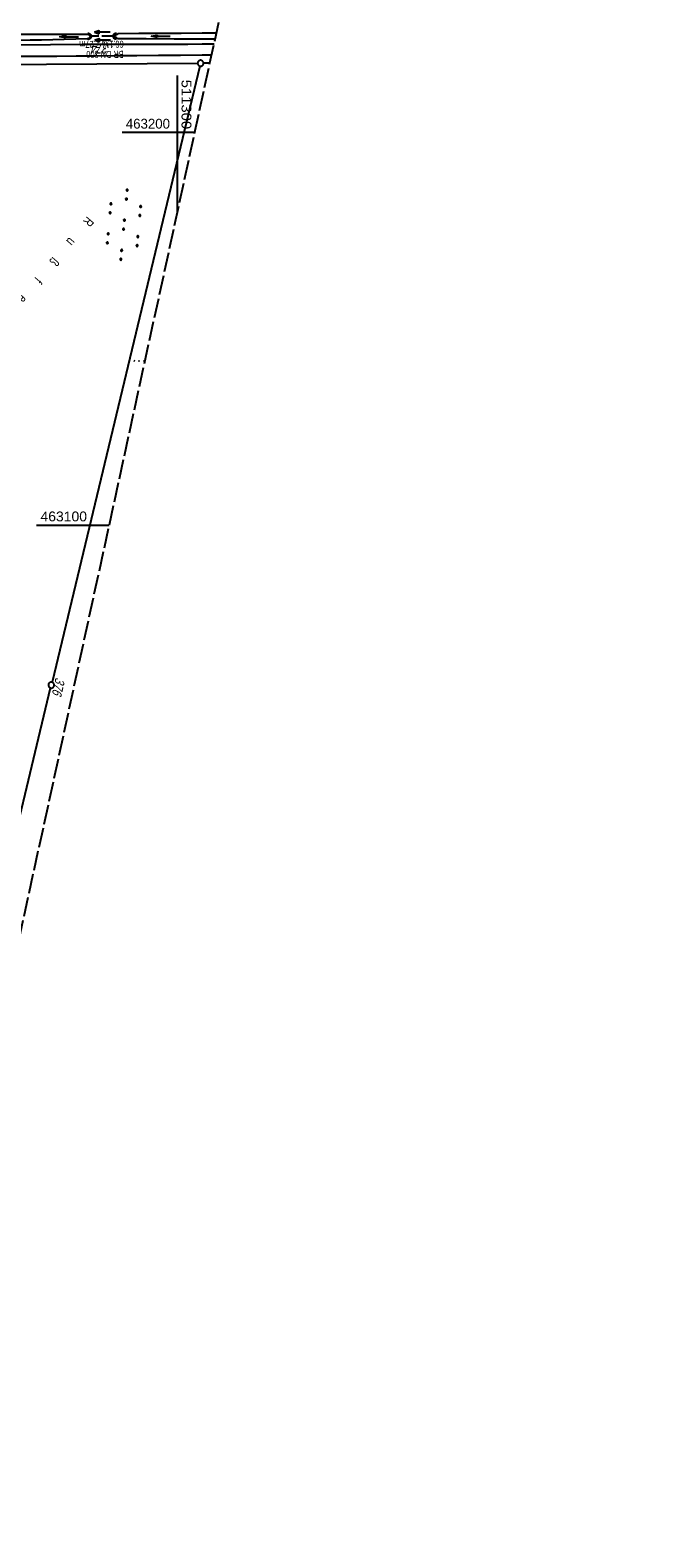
# Model space of a CAD drawing. Extents: x 510946 to 511423, y 462842 to 463807.
# Tile 14 of 32: x 511262 to 511423, y 462842 to 463226. Entities that reach past the tile are written whole.
import ezdxf

# ---------------------------------------------------------------- set-up
doc = ezdxf.new("R2010")
doc.units = 0
doc.header["$LTSCALE"] = 10
doc.header["$MEASUREMENT"] = 0
for name, pattern in [('AUSGEZOGEN', [0]), ('LT00', [0]), ('LT12', [0.4, 0.3, -0.1]), ('LT14', [0.6, 0.5, -0.1]), ('PUNKTX2_STR', [0.6, 0.1, -0.5]), ('STRICHLINIE2', [0.375, 0.25, -0.125])]:
    doc.linetypes.add(name, pattern=pattern)
doc.layers.get('0').update_dxf_attribs({"linetype": 'LT00'})
for name, color, linetype in [('--EK_Halt-Pfeil', 4, 'LT00'), ('--EK_Haltung', 7, 'STRICHLINIE2'), ('--EK_Haltung-Text', 140, 'LT00'), ('--EL_Halt-Pfeil', 4, 'LT00'), ('--EL_Haltung', 182, 'STRICHLINIE2'), ('DFK_BES-NAME', 255, 'LT00'), ('DFK_FLUR_NR', 250, 'LT00'), ('DFK_GZPKT', 250, 'LT00'), ('DFK_KATASTER', 250, 'LT00'), ('DFK_NUTZUNG', 250, 'LT00'), ('DFK_NUTZUNGSGRENZE', 70, 'PUNKTX2_STR'), ('DL', 182, 'LT12'), ('DL_PFEIL', 201, 'LT00'), ('PFEIL', 140, 'AUSGEZOGEN'), ('V105_AFBR_BAB', 250, 'LT00'), ('V105_GRABEN', 250, 'LT00'), ('V105_RASTER', 250, 'LT00'), ('V105_UK_DURCH', 182, 'LT00')]:
    doc.layers.add(name, color=color, linetype=linetype)
doc.layers.add('-BLATT_105-RAND', color=7, linetype='LT14', plot=False)
doc.styles.add('Haltungsbeschriftung', font='ARIAL.TTF', dxfattribs={"width": 0.75})
doc.styles.get("Standard").update_dxf_attribs({"font": 'ARIAL.TTF'})

# ---------------------------------------------------------------- blocks, each defined once
blk = doc.blocks.new('SYMB7010')
at = {"color": 0, "linetype": 'ByBlock'}
for points in [[(-0.031408, 0.499213), (-0.093728, 0.49134), (-0.15457, 0.475719), (-0.212975, 0.452595), (-0.268021, 0.422333), (-0.31884, 0.385411), (-0.36463, 0.342411), (-0.40467, 0.29401), (-0.438329, 0.240973), (-0.465074, 0.184136), (-0.484486, 0.124395), (-0.496256, 0.062692), (-0.5002, 0)], [(-0.5002, 0), (-0.496256, -0.062692), (-0.484486, -0.124395), (-0.465075, -0.184136), (-0.438329, -0.240973), (-0.404671, -0.29401), (-0.36463, -0.342411), (-0.31884, -0.385411), (-0.268021, -0.422333), (-0.212975, -0.452595), (-0.154571, -0.475719), (-0.093728, -0.49134), (-0.031408, -0.499213), (0.031408, -0.499213)], [(0.5002, 0), (0.496256, 0.062692), (0.484485, 0.124395), (0.465074, 0.184136), (0.438329, 0.240973), (0.40467, 0.29401), (0.36463, 0.342411), (0.31884, 0.385411), (0.268021, 0.422333), (0.212975, 0.452595), (0.15457, 0.475719), (0.093728, 0.49134), (0.031408, 0.499213), (-0.031408, 0.499213)], [(0.031408, -0.499213), (0.093728, -0.491341), (0.15457, -0.475719), (0.212975, -0.452595), (0.268021, -0.422333), (0.31884, -0.385411), (0.36463, -0.342411), (0.404671, -0.294011), (0.438329, -0.240974), (0.465075, -0.184136), (0.484486, -0.124395), (0.496256, -0.062692), (0.500201, 0)]]:
    blk.add_lwpolyline(points, dxfattribs=at)
blk = doc.blocks.new('SYMB7110')
at = {"color": 0, "linetype": 'ByBlock'}
for p, q in [((-0.515, 0.392919), (-0.515, 0.367081)), ((-0.51, 0.362895), (-0.51, 0.397105)), ((-0.505, 0.399164), (-0.505, 0.360836)), ((-0.5, 0.360204), (-0.5, 0.399796)), ((-0.495, 0.399164), (-0.495, 0.360836)), ((-0.49, 0.362895), (-0.49, 0.397105)), ((-0.485, 0.392919), (-0.485, 0.367081)), ((-0.285, 0.392919), (-0.285, 0.367081)), ((-0.28, 0.362895), (-0.28, 0.397105)), ((-0.275, 0.399164), (-0.275, 0.360836)), ((-0.27, 0.360204), (-0.27, 0.399796)), ((-0.265, 0.399164), (-0.265, 0.360836)), ((-0.26, 0.362895), (-0.26, 0.397105)), ((-0.255, 0.392919), (-0.255, 0.367081)), ((0.255, 0.392919), (0.255, 0.367081)), ((0.26, 0.362895), (0.26, 0.397105)), ((0.265, 0.399164), (0.265, 0.360836)), ((0.27, 0.360204), (0.27, 0.399796)), ((0.275, 0.399164), (0.275, 0.360836)), ((0.28, 0.362895), (0.28, 0.397105)), ((0.285, 0.392919), (0.285, 0.367081)), ((0.485, 0.392919), (0.485, 0.367081)), ((0.49, 0.362895), (0.49, 0.397105)), ((0.495, 0.399164), (0.495, 0.360836)), ((0.5, 0.360204), (0.5, 0.399796)), ((0.505, 0.399164), (0.505, 0.360836)), ((0.51, 0.362895), (0.51, 0.397105)), ((0.515, 0.392919), (0.515, 0.367081)), ((-0.9, 0.012919), (-0.9, -0.012919)), ((-0.895, -0.017106), (-0.895, 0.017105)), ((-0.89, 0.019164), (-0.89, -0.019164)), ((-0.885, -0.019797), (-0.885, 0.019796)), ((-0.88, 0.019164), (-0.88, -0.019164)), ((-0.875, -0.017106), (-0.875, 0.017105)), ((-0.87, 0.012919), (-0.87, -0.012919)), ((-0.865, -0.000126), (-0.865, 0.000145)), ((-0.67, 0.012919), (-0.67, -0.012919)), ((-0.665, -0.017106), (-0.665, 0.017105)), ((-0.66, 0.019164), (-0.66, -0.019164)), ((-0.655, -0.019797), (-0.655, 0.019796)), ((-0.65, 0.019164), (-0.65, -0.019164)), ((-0.645, -0.017106), (-0.645, 0.017105)), ((-0.64, 0.012919), (-0.64, -0.012919)), ((-0.635, -0.000126), (-0.635, 0.000145)), ((-0.48, 0.379874), (-0.48, 0.380145)), ((-0.25, 0.379874), (-0.25, 0.380146)), ((-0.13, 0.012919), (-0.13, -0.012919)), ((-0.125, -0.017105), (-0.125, 0.017105)), ((-0.12, 0.019164), (-0.12, -0.019164)), ((-0.115, -0.019796), (-0.115, 0.019796)), ((-0.11, 0.019164), (-0.11, -0.019164)), ((-0.105, -0.017105), (-0.105, 0.017105)), ((-0.1, 0.012919), (-0.1, -0.012919)), ((-0.095, -0.000126), (-0.095, 0.000146)), ((0.1, 0.012919), (0.1, -0.012919)), ((0.105, -0.017105), (0.105, 0.017105)), ((0.11, 0.019164), (0.11, -0.019164)), ((0.115, -0.019796), (0.115, 0.019796)), ((0.12, 0.019164), (0.12, -0.019164)), ((0.125, -0.017105), (0.125, 0.017105)), ((0.13, 0.012919), (0.13, -0.012919)), ((0.135, -0.000126), (0.135, 0.000146)), ((0.29, 0.379874), (0.29, 0.380145)), ((0.52, 0.379874), (0.52, 0.380146)), ((0.64, 0.012919), (0.64, -0.012919)), ((0.645, -0.017105), (0.645, 0.017105)), ((0.65, 0.019164), (0.65, -0.019164)), ((0.655, -0.019796), (0.655, 0.019796)), ((0.66, 0.019164), (0.66, -0.019164)), ((0.665, -0.017105), (0.665, 0.017105)), ((0.67, 0.012919), (0.67, -0.012919)), ((0.675, -0.000126), (0.675, 0.000146)), ((0.87, 0.012919), (0.87, -0.012919)), ((0.875, -0.017105), (0.875, 0.017105)), ((0.88, 0.019164), (0.88, -0.019164)), ((0.885, -0.019796), (0.885, 0.019796)), ((0.89, 0.019164), (0.89, -0.019164)), ((0.895, -0.017105), (0.895, 0.017105)), ((0.9, 0.012919), (0.9, -0.012919)), ((0.905, -0.000126), (0.905, 0.000146)), ((-0.515, -0.367081), (-0.515, -0.392919)), ((-0.51, -0.397105), (-0.51, -0.362895)), ((-0.505, -0.360836), (-0.505, -0.399164)), ((-0.5, -0.399796), (-0.5, -0.360204)), ((-0.495, -0.360836), (-0.495, -0.399164)), ((-0.49, -0.397106), (-0.49, -0.362895)), ((-0.485, -0.367081), (-0.485, -0.392919)), ((-0.48, -0.380126), (-0.48, -0.379855)), ((-0.285, -0.367081), (-0.285, -0.392919)), ((-0.28, -0.397105), (-0.28, -0.362895)), ((-0.275, -0.360836), (-0.275, -0.399164)), ((-0.27, -0.399796), (-0.27, -0.360204)), ((-0.265, -0.360836), (-0.265, -0.399164)), ((-0.26, -0.397105), (-0.26, -0.362895)), ((-0.255, -0.367081), (-0.255, -0.392919)), ((-0.25, -0.380126), (-0.25, -0.379855)), ((0.255, -0.367081), (0.255, -0.392919)), ((0.26, -0.397105), (0.26, -0.362895)), ((0.265, -0.360836), (0.265, -0.399164)), ((0.27, -0.399796), (0.27, -0.360204)), ((0.275, -0.360836), (0.275, -0.399164)), ((0.28, -0.397105), (0.28, -0.362895)), ((0.285, -0.367081), (0.285, -0.392919)), ((0.29, -0.380126), (0.29, -0.379855)), ((0.485, -0.367081), (0.485, -0.392919)), ((0.49, -0.397105), (0.49, -0.362895)), ((0.495, -0.360836), (0.495, -0.399164)), ((0.5, -0.399796), (0.5, -0.360204)), ((0.505, -0.360836), (0.505, -0.399164)), ((0.51, -0.397105), (0.51, -0.362895)), ((0.515, -0.367081), (0.515, -0.392919)), ((0.52, -0.380126), (0.52, -0.379855))]:
    blk.add_line(p, q, dxfattribs=at)
for points in [[(-0.48, 0.38), (-0.481981, 0.388678), (-0.48753, 0.395637), (-0.49555, 0.399499), (-0.50445, 0.399499), (-0.51247, 0.395637), (-0.518019, 0.388678), (-0.52, 0.38), (-0.518019, 0.371322), (-0.51247, 0.364363), (-0.50445, 0.360501), (-0.49555, 0.360501), (-0.48753, 0.364363), (-0.481981, 0.371322), (-0.48, 0.38)], [(-0.25, 0.38), (-0.251981, 0.388678), (-0.25753, 0.395637), (-0.26555, 0.399499), (-0.27445, 0.399499), (-0.28247, 0.395637), (-0.288019, 0.388678), (-0.29, 0.38), (-0.288019, 0.371322), (-0.28247, 0.364363), (-0.27445, 0.360501), (-0.26555, 0.360501), (-0.25753, 0.364363), (-0.251981, 0.371322), (-0.25, 0.38)], [(0.29, 0.38), (0.288019, 0.388678), (0.28247, 0.395637), (0.27445, 0.399499), (0.26555, 0.399499), (0.25753, 0.395637), (0.251981, 0.388678), (0.25, 0.38), (0.251981, 0.371322), (0.25753, 0.364363), (0.26555, 0.360501), (0.27445, 0.360501), (0.28247, 0.364363), (0.288019, 0.371322), (0.29, 0.38)], [(0.52, 0.38), (0.518019, 0.388678), (0.51247, 0.395637), (0.50445, 0.399499), (0.495549, 0.399499), (0.48753, 0.395637), (0.481981, 0.388678), (0.48, 0.38), (0.481981, 0.371322), (0.48753, 0.364363), (0.495549, 0.360501), (0.50445, 0.360501), (0.51247, 0.364363), (0.518019, 0.371322), (0.52, 0.38)], [(-0.865, 0), (-0.866981, 0.008678), (-0.87253, 0.015637), (-0.88055, 0.019498), (-0.88945, 0.019498), (-0.89747, 0.015637), (-0.903019, 0.008678), (-0.905, 0)], [(-0.905, 0), (-0.903019, -0.008678), (-0.89747, -0.015637), (-0.88945, -0.019499), (-0.88055, -0.019499), (-0.87253, -0.015637), (-0.866981, -0.008678), (-0.865, 0)], [(-0.635, 0), (-0.636981, 0.008678), (-0.64253, 0.015637), (-0.65055, 0.019498), (-0.65945, 0.019498), (-0.66747, 0.015637), (-0.673019, 0.008678), (-0.675, 0)], [(-0.675, 0), (-0.673019, -0.008678), (-0.66747, -0.015637), (-0.65945, -0.019499), (-0.65055, -0.019499), (-0.64253, -0.015637), (-0.636981, -0.008678), (-0.635, 0)], [(-0.095, 0), (-0.096981, 0.008678), (-0.10253, 0.015637), (-0.11055, 0.019499), (-0.11945, 0.019499), (-0.12747, 0.015637), (-0.133019, 0.008678), (-0.135, 0)], [(-0.135, 0), (-0.133019, -0.008678), (-0.12747, -0.015637), (-0.11945, -0.019499), (-0.11055, -0.019499), (-0.10253, -0.015637), (-0.096981, -0.008678), (-0.095, 0)], [(0.135, 0), (0.133019, 0.008678), (0.12747, 0.015637), (0.11945, 0.019499), (0.11055, 0.019499), (0.10253, 0.015637), (0.096981, 0.008678), (0.095, 0)], [(0.095, 0), (0.096981, -0.008678), (0.10253, -0.015637), (0.11055, -0.019499), (0.11945, -0.019499), (0.12747, -0.015637), (0.133019, -0.008678), (0.135, 0)], [(0.675, 0), (0.673019, 0.008678), (0.66747, 0.015637), (0.65945, 0.019499), (0.65055, 0.019499), (0.64253, 0.015637), (0.636981, 0.008678), (0.635, 0)], [(0.635, 0), (0.636981, -0.008678), (0.64253, -0.015637), (0.65055, -0.019499), (0.65945, -0.019499), (0.66747, -0.015637), (0.673019, -0.008678), (0.675, 0)], [(0.905, 0), (0.903019, 0.008678), (0.89747, 0.015637), (0.88945, 0.019499), (0.88055, 0.019499), (0.87253, 0.015637), (0.866981, 0.008678), (0.865, 0)], [(0.865, 0), (0.866981, -0.008678), (0.87253, -0.015637), (0.88055, -0.019499), (0.88945, -0.019499), (0.89747, -0.015637), (0.903019, -0.008678), (0.905, 0)], [(-0.48, -0.38), (-0.481981, -0.371322), (-0.48753, -0.364363), (-0.49555, -0.360501), (-0.50445, -0.360501), (-0.51247, -0.364363), (-0.518019, -0.371322), (-0.52, -0.38), (-0.518019, -0.388678), (-0.51247, -0.395637), (-0.50445, -0.399499), (-0.49555, -0.399499), (-0.48753, -0.395637), (-0.481981, -0.388678), (-0.48, -0.38)], [(-0.25, -0.38), (-0.251981, -0.371322), (-0.25753, -0.364363), (-0.26555, -0.360501), (-0.27445, -0.360501), (-0.28247, -0.364363), (-0.288019, -0.371322), (-0.29, -0.38), (-0.288019, -0.388678), (-0.28247, -0.395637), (-0.27445, -0.399499), (-0.26555, -0.399499), (-0.25753, -0.395637), (-0.251981, -0.388678), (-0.25, -0.38)], [(0.29, -0.38), (0.288019, -0.371322), (0.28247, -0.364363), (0.27445, -0.360501), (0.26555, -0.360501), (0.25753, -0.364363), (0.251981, -0.371322), (0.25, -0.38), (0.251981, -0.388678), (0.25753, -0.395637), (0.26555, -0.399499), (0.27445, -0.399499), (0.28247, -0.395637), (0.288019, -0.388678), (0.29, -0.38)], [(0.52, -0.38), (0.518019, -0.371322), (0.51247, -0.364363), (0.50445, -0.360501), (0.495549, -0.360501), (0.48753, -0.364363), (0.481981, -0.371322), (0.48, -0.38), (0.481981, -0.388678), (0.48753, -0.395637), (0.495549, -0.399499), (0.50445, -0.399499), (0.51247, -0.395637), (0.518019, -0.388678), (0.52, -0.38)]]:
    blk.add_lwpolyline(points, dxfattribs=at)
blk = doc.blocks.new('Pfreil3')
at = {"layer": 'PFEIL'}
blk.add_hatch(color=256, dxfattribs=at).paths.add_polyline_path([(-1.55, 0.27), (-1.55, -0.27), (0, 0)])
for p, q in [((-1.55, 0), (-4.83, 0)), ((-1.55, -0.27), (-1.55, 0.27)), ((-1.55, 0.27), (0, 0)), ((0, 0), (-1.55, -0.27))]:
    blk.add_line(p, q, dxfattribs=at)
blk = doc.blocks.new('SYMB1107')
at = {"color": 0, "linetype": 'ByBlock'}
for points in [[(-0.2, 0), (-0.196157, 0.039018), (-0.184776, 0.076537), (-0.166294, 0.111114), (-0.141421, 0.141421), (-0.111114, 0.166294), (-0.076537, 0.184776), (-0.039018, 0.196157), (0, 0.2)], [(0, 0.2), (0.039018, 0.196157), (0.076537, 0.184776), (0.111114, 0.166294), (0.141421, 0.141421), (0.166294, 0.111114), (0.184776, 0.076537), (0.196157, 0.039018), (0.2, 0)]]:
    blk.add_lwpolyline(points, dxfattribs=at)
blk = doc.blocks.new('SYMB0070')
at = {"color": 0, "linetype": 'ByBlock'}
for p, q in [((-0.5, 0), (0.2, 0)), ((0.5, 0), (0.2, 0.1)), ((0.2, 0.1), (0.2, 0)), ((0.468, 0), (0.21, 0.086)), ((0.21, 0.086), (0.21, -0.086)), ((0.21, -0.086), (0.468, 0)), ((0.22, -0.072), (0.437, 0)), ((0.23, -0.058), (0.405, 0)), ((0.24, -0.045), (0.374, 0)), ((0.342, 0), (0.25, 0.031)), ((0.25, 0.031), (0.25, -0.031)), ((0.25, -0.031), (0.342, 0)), ((0.26, -0.017), (0.31, 0)), ((0.27, -0.003), (0.279, 0))]:
    blk.add_line(p, q, dxfattribs=at)
for points in [[(0.2, 0), (0.2, -0.1), (0.5, 0)], [(0.437, 0), (0.22, 0.072), (0.22, -0.072)], [(0.405, 0), (0.23, 0.058), (0.23, -0.058)], [(0.374, 0), (0.24, 0.045), (0.24, -0.045)], [(0.31, 0), (0.26, 0.017), (0.26, -0.017)], [(0.279, 0), (0.27, 0.003), (0.27, -0.003)]]:
    blk.add_lwpolyline(points, dxfattribs=at)

msp = doc.modelspace()

# ---------------------------------------------------------------- linework, layer by layer
at = {"layer": '--EK_Haltung'}
msp.add_line((511283.67, 463224.52), (511277.91, 463224.51), dxfattribs=at)
at = {"layer": '--EL_Haltung'}
msp.add_line((511283.67, 463224.52), (511277.91, 463224.51), dxfattribs=at)
at = {"layer": '-BLATT_105-RAND'}
msp.add_lwpolyline([(511142.88, 463807.06), (510946, 462903.25), (511226.43, 462842.17), (511423.3, 463745.98), (511142.88, 463807.06)], dxfattribs=at)
at = {"layer": 'DFK_KATASTER'}
for p, q in [((511188.01, 463216.84), (511305.09, 463217.64)), ((511308.22, 463217.67), (511306.59, 463217.65)), ((511305.67, 463216.92), (511268.02, 463060.03)), ((511246.73, 462971.31), (511267.67, 463058.57))]:
    msp.add_line(p, q, dxfattribs=at)
at = {"layer": 'DFK_NUTZUNGSGRENZE', "ltscale": 0.2}
msp.add_line((511287.67, 463141.95), (511291.7, 463141.83), dxfattribs=at)
at = {"layer": 'DL'}
msp.add_line((511283.67, 463224.52), (511277.91, 463224.51), dxfattribs=at)
at = {"layer": 'V105_AFBR_BAB'}
for points in [[(511206.41, 463222.02), (511210.62, 463222.02), (511214.84, 463222.03), (511219.05, 463222.04), (511223.26, 463222.06), (511227.47, 463222.08), (511231.68, 463222.1), (511235.66, 463222.13), (511239.63, 463222.17), (511243.61, 463222.21), (511247.58, 463222.25), (511251.56, 463222.29), (511255.54, 463222.33), (511259.51, 463222.37), (511267.67, 463222.43), (511275.83, 463222.47), (511283.99, 463222.5), (511287.71, 463222.51), (511291.42, 463222.51), (511295.13, 463222.52), (511298.85, 463222.53), (511302.56, 463222.54), (511306.27, 463222.56), (511309.29, 463222.58)], [(511308.66, 463219.69), (511306.24, 463219.68), (511300.7, 463219.65), (511295.15, 463219.61), (511289.6, 463219.56), (511284.05, 463219.52), (511279.12, 463219.48), (511274.19, 463219.43), (511269.26, 463219.39), (511264.33, 463219.35), (511259.4, 463219.32), (511253.84, 463219.28), (511248.28, 463219.25), (511242.73, 463219.23), (511237.17, 463219.21), (511231.61, 463219.2), (511225.3, 463219.18), (511218.99, 463219.17), (511212.68, 463219.16), (511206.36, 463219.14)]]:
    msp.add_lwpolyline(points, dxfattribs=at)
at = {"layer": 'V105_GRABEN'}
for points in [[(511309.88, 463225.31), (511306.28, 463225.29), (511300.89, 463225.26), (511295.51, 463225.22), (511290.13, 463225.18), (511284.74, 463225.14)], [(511277.15, 463225), (511272.8, 463225), (511268.45, 463225), (511264.1, 463225), (511259.74, 463224.99), (511255.72, 463224.98), (511251.7, 463224.97), (511247.68, 463224.95), (511243.67, 463224.93), (511239.65, 463224.92), (511235.63, 463224.91), (511231.61, 463224.9), (511227.37, 463224.89), (511223.12, 463224.89), (511218.88, 463224.89), (511214.64, 463224.9), (511210.4, 463224.91), (511206.16, 463224.91), (511201.18, 463224.92), (511196.21, 463224.93), (511191.23, 463224.93)], [(511276.98, 463223.88), (511274.07, 463223.79), (511271.15, 463223.71), (511268.24, 463223.64), (511265.32, 463223.56), (511262.41, 463223.5), (511259.49, 463223.44), (511255.51, 463223.37), (511251.53, 463223.32), (511247.56, 463223.29), (511243.58, 463223.27), (511239.6, 463223.25), (511235.62, 463223.25), (511231.64, 463223.26), (511226.56, 463223.27), (511221.49, 463223.29), (511216.41, 463223.32), (511211.34, 463223.36), (511206.27, 463223.4), (511201.3, 463223.44), (511196.33, 463223.49), (511191.36, 463223.53)], [(511276.98, 463223.88), (511277.28, 463224), (511277.55, 463224.13), (511277.73, 463224.26), (511277.81, 463224.4), (511277.75, 463224.54), (511277.6, 463224.69), (511277.39, 463224.84), (511277.15, 463225)], [(511284.89, 463223.88), (511284.59, 463224.02), (511284.32, 463224.16), (511284.09, 463224.31), (511283.95, 463224.45), (511283.91, 463224.59), (511284, 463224.73), (511284.19, 463224.87), (511284.45, 463225), (511284.74, 463225.14)], [(511309.54, 463223.74), (511306.24, 463223.76), (511299.12, 463223.8), (511292.01, 463223.83), (511284.89, 463223.88)]]:
    msp.add_lwpolyline(points, dxfattribs=at)
at = {"layer": 'V105_RASTER'}
for p, q in [((511300, 463179.93), (511300, 463214.5)), ((511304.37, 463200), (511285.87, 463200)), ((511264.09, 463100), (511282.59, 463100))]:
    msp.add_line(p, q, dxfattribs=at)

# ---------------------------------------------------------------- block references
at = {"layer": '--EK_Halt-Pfeil', "xscale": 4.000000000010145, "yscale": 4, "zscale": 4, "rotation": 180.1419200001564}
msp.add_blockref('SYMB0070', (511280.79, 463225.52), dxfattribs=at)
at = {"layer": '--EL_Halt-Pfeil', "xscale": 4.000000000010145, "yscale": 4, "zscale": 4, "rotation": 180.1419200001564}
msp.add_blockref('SYMB0070', (511280.89, 463223.5), dxfattribs=at)
at = {"layer": 'DFK_GZPKT', "xscale": 1.500000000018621, "yscale": 1.5, "zscale": 1.5, "rotation": 264.7377099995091}
for p in [(511305.84, 463217.65), (511267.84, 463059.3)]:
    msp.add_blockref('SYMB7010', p, dxfattribs=at)
at = {"layer": 'DFK_NUTZUNG', "xscale": 10.00000000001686, "yscale": 10, "zscale": 10, "rotation": 264.7377100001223}
msp.add_blockref('SYMB7110', (511286.34, 463176.53), dxfattribs=at)
at = {"layer": 'DL_PFEIL', "xscale": 4.000000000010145, "yscale": 4, "zscale": 4, "rotation": 180.1419200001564}
msp.add_blockref('SYMB0070', (511280.89, 463223.5), dxfattribs=at)
at = {"layer": 'PFEIL'}
for p, rotation in [((511269.9, 463224.39), 180.2319450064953), ((511293.24, 463224.51), 179.9661329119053)]:
    msp.add_blockref('Pfreil3', p, dxfattribs=dict(at, rotation=rotation))
at = {"layer": 'V105_UK_DURCH', "zscale": 4}
for p, xscale, yscale, rotation in [((511277.16, 463224.51), 3.999999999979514, 4, 269.8672738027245), ((511284.42, 463224.52), 4.000000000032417, 3.999999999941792, 88.7387917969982)]:
    msp.add_blockref('SYMB1107', p, dxfattribs=dict(at, xscale=xscale, yscale=yscale, rotation=rotation))

# ---------------------------------------------------------------- texts
at = {"layer": '--EK_Haltung-Text', "style": 'Haltungsbeschriftung', "width": 0.75}
for s, p in [('66.1‰ 7.27m', (511286.27, 463223.37)), ('BR DN 300', (511286.27, 463220.81))]:
    msp.add_text(s, height=1.8, rotation=-179.8581, dxfattribs=at).set_placement(p)
at = {"layer": 'DFK_BES-NAME', "width": 0.75}
msp.add_text('R       u       ß       f       e        l       d', height=2.5, rotation=229.538, dxfattribs=at).set_placement((511276.97, 463178.79))
at = {"layer": 'DFK_FLUR_NR', "oblique": 13.754, "width": 0.75}
for s, rotation, p in [('374', 180.0012, (511282.56, 463222.62)), ('376', 257.7114, (511268.94, 463061.36))]:
    msp.add_text(s, height=2.5, rotation=rotation, dxfattribs=at).set_placement(p)
at = {"layer": 'V105_RASTER'}
for s, rotation, width, p in [(' 511300', -90.0006, 1.08, (511301, 463214.5)), (' 463200', -0.0007, 0.965, (511285.87, 463201)), (' 463100', -0.0007, 1.017, (511264.09, 463101))]:
    msp.add_text(s, height=2.5, rotation=rotation, dxfattribs=dict(at, width=width)).set_placement(p)

doc.saveas('drawing.dxf')
